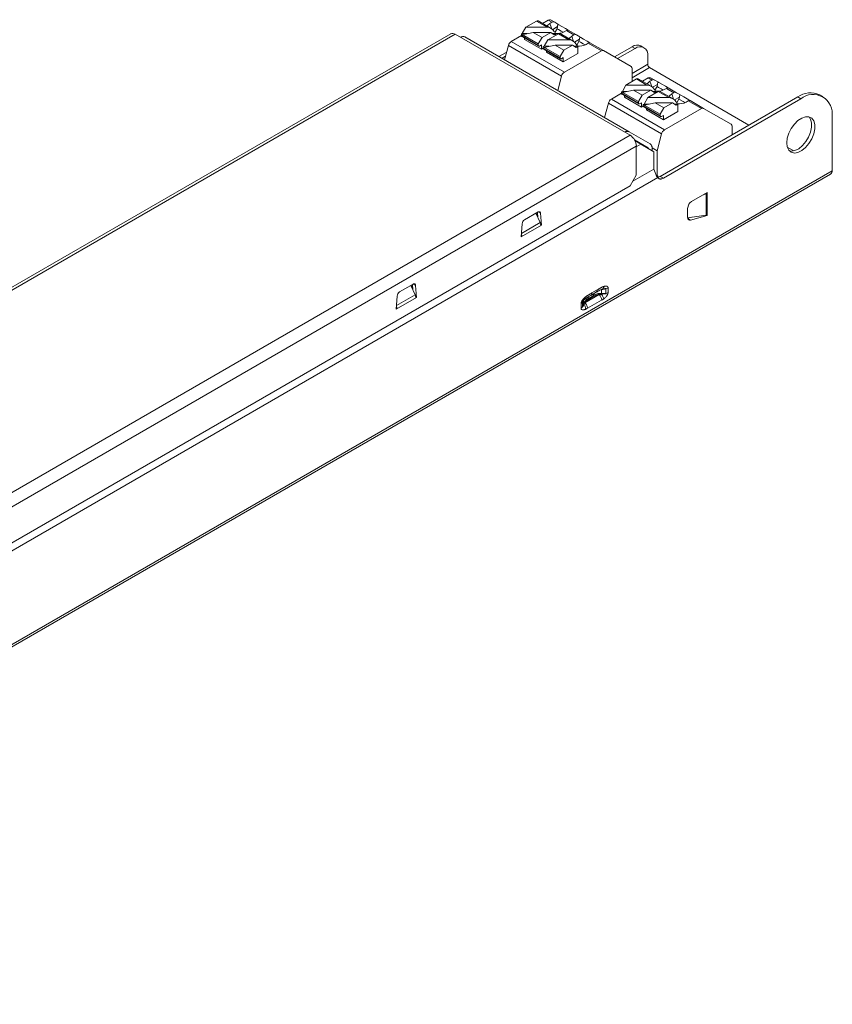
# Model space of a CAD drawing. Header units: millimetres. Extents: x 41 to 225, y 349 to 461.
# Tile 2 of 2: x 133 to 225, y 349 to 461. Entities that reach past the tile are written whole.
import ezdxf

# ---------------------------------------------------------------- set-up
doc = ezdxf.new("R2010")
doc.units = ezdxf.units.MM

msp = doc.modelspace()

# ---------------------------------------------------------------- linework, layer by layer
at = {"color": 7, "linetype": 'Continuous', "lineweight": 15}
for p, q in [((191.04, 460.47), (189.84, 459.78)), ((192.24, 459.78), (191.04, 460.47)), ((192.72, 459.64), (191.24, 460.49)), ((191.72, 460.21), (192.38, 460.59)), ((192.8, 460.34), (192.38, 460.59)), ((192.56, 460.2), (192.8, 460.34)), ((192.63, 460.61), (193.11, 460.34)), ((193.46, 460.13), (193.11, 460.34)), ((193.46, 460.13), (193.44, 459.85)), ((181.34, 459.04), (62.83, 390.63)), ((181.84, 458.99), (63.33, 390.58)), ((201.64, 447.56), (181.84, 458.99)), ((188.2, 458.18), (189.34, 458.84)), ((189.44, 459.06), (189.34, 459)), ((191.25, 457.9), (189.34, 459)), ((189.34, 459), (189.34, 458.84)), ((189.34, 458.84), (191.25, 457.73)), ((189.39, 458.75), (191.3, 457.64)), ((189.84, 459.78), (189.44, 459.06)), ((190.69, 459.2), (189.44, 458.94)), ((190, 459.06), (189.44, 459.06)), ((192.24, 459.78), (189.84, 459.78)), ((190.69, 459.2), (191.68, 458.63)), ((190.69, 459.2), (192.66, 459.2)), ((191.68, 458.63), (192.66, 459.2)), ((193.52, 459.04), (192.32, 458.35)), ((192.66, 459.2), (193.06, 458.94)), ((193.44, 459.85), (192.88, 459.53)), ((193.2, 459.06), (192.88, 459.06)), ((193.06, 458.94), (193.23, 459.04)), ((193.2, 459.06), (193.07, 459.3)), ((193.13, 459.19), (193.37, 459.61)), ((193.23, 459.04), (193.2, 459.06)), ((193.23, 459.04), (193.23, 458.88)), ((193.44, 459.85), (193.37, 459.61)), ((194.71, 458.35), (193.52, 459.04)), ((195.19, 458.21), (193.72, 459.06)), ((194.43, 459.41), (194.19, 459.27)), ((195.28, 458.92), (194.43, 459.41)), ((194.63, 459.46), (195.58, 458.91)), ((195.28, 458.92), (195.04, 458.78)), ((195.58, 458.91), (195.94, 458.7)), ((182.95, 458.69), (201.52, 447.97)), ((187.44, 456.1), (187.87, 457.72)), ((193.88, 454.25), (187.87, 457.72)), ((188.2, 458.18), (194.21, 454.71)), ((189.7, 458.39), (189.7, 458.57)), ((191.61, 457.29), (189.7, 458.39)), ((191.25, 457.9), (191.68, 458.63)), ((191.25, 457.73), (191.25, 457.9)), ((191.4, 457.65), (191.61, 457.78)), ((191.61, 457.29), (191.61, 457.78)), ((191.92, 457.63), (191.82, 457.57)), ((192.32, 458.35), (191.92, 457.63)), ((193.17, 457.77), (191.92, 457.51)), ((192.48, 457.63), (191.92, 457.63)), ((194.71, 458.35), (192.32, 458.35)), ((193.17, 457.77), (194.15, 457.2)), ((193.17, 457.77), (195.14, 457.77)), ((194.15, 457.2), (195.14, 457.77)), ((195.14, 457.77), (195.54, 457.51)), ((195.35, 458.1), (195.92, 458.43)), ((195.68, 457.63), (195.36, 457.63)), ((195.68, 457.63), (195.55, 457.87)), ((195.85, 458.18), (195.61, 457.76)), ((195.71, 457.61), (195.68, 457.63)), ((195.92, 458.43), (195.85, 458.18)), ((195.94, 458.7), (195.92, 458.43)), ((196.66, 457.84), (196.91, 457.98)), ((198.39, 457.12), (196.91, 457.98)), ((197.1, 458.03), (198.64, 457.14)), ((203.21, 457.47), (202.86, 457.68)), ((186.79, 456.47), (187.68, 456.98)), ((191.82, 457.41), (191.61, 457.29)), ((193.73, 456.47), (191.82, 457.57)), ((191.82, 457.57), (191.82, 457.41)), ((191.82, 457.41), (193.73, 456.31)), ((191.86, 457.32), (193.77, 456.21)), ((192.17, 456.96), (192.17, 457.14)), ((194.08, 455.86), (192.17, 456.96)), ((193.73, 456.47), (194.15, 457.2)), ((195.71, 456.8), (194.08, 455.86)), ((198.39, 457.12), (194.21, 454.71)), ((195.54, 457.51), (195.71, 457.61)), ((195.71, 457.61), (195.71, 456.8)), ((198.64, 457.14), (201.76, 455.34)), ((199.88, 456.43), (201.86, 457.58)), ((200.23, 456.23), (202.21, 457.37)), ((202.21, 457.37), (201.86, 457.58)), ((203.63, 456.56), (203.63, 455.59)), ((187.15, 456.27), (187.55, 456.5)), ((193.73, 456.31), (193.73, 456.47)), ((193.87, 456.22), (194.08, 456.35)), ((194.08, 455.86), (194.08, 456.35)), ((201.86, 453.65), (201.86, 455.12)), ((203.84, 455.22), (215.09, 448.72)), ((193.88, 454.25), (193.45, 452.63)), ((201.16, 453.25), (200.76, 452.53)), ((202.36, 453.94), (201.16, 453.25)), ((203.55, 453.25), (201.16, 453.25)), ((203.55, 453.25), (202.36, 453.94)), ((204.03, 453.11), (202.56, 453.96)), ((203.04, 453.68), (203.69, 454.06)), ((204.12, 453.81), (203.69, 454.06)), ((203.88, 453.67), (204.12, 453.81)), ((203.94, 454.08), (204.42, 453.81)), ((204.75, 453.32), (204.19, 453)), ((204.78, 453.6), (204.42, 453.81)), ((204.75, 453.32), (204.69, 453.08)), ((204.78, 453.6), (204.75, 453.32)), ((199.52, 451.65), (200.66, 452.31)), ((200.76, 452.53), (200.66, 452.47)), ((202.57, 451.37), (200.66, 452.47)), ((200.66, 452.47), (200.66, 452.31)), ((200.66, 452.31), (202.57, 451.2)), ((200.7, 452.21), (202.61, 451.11)), ((202.01, 452.67), (200.76, 452.41)), ((201.32, 452.53), (200.76, 452.53)), ((202.01, 452.67), (202.99, 452.1)), ((202.01, 452.67), (203.98, 452.67)), ((202.57, 451.37), (202.99, 452.1)), ((202.99, 452.1), (203.98, 452.67)), ((204.83, 452.51), (203.63, 451.82)), ((203.98, 452.67), (204.38, 452.41)), ((204.52, 452.53), (204.2, 452.53)), ((204.38, 452.41), (204.55, 452.51)), ((204.52, 452.53), (204.39, 452.77)), ((204.45, 452.66), (204.69, 453.08)), ((204.55, 452.51), (204.52, 452.53)), ((204.55, 452.51), (204.55, 452.35)), ((206.03, 451.82), (204.83, 452.51)), ((206.51, 451.68), (205.03, 452.53)), ((205.74, 452.87), (205.5, 452.73)), ((206.59, 452.38), (205.74, 452.87)), ((205.94, 452.93), (206.9, 452.38)), ((206.59, 452.38), (206.35, 452.24)), ((206.9, 452.38), (207.25, 452.17)), ((207.25, 452.17), (207.23, 451.89)), ((223.45, 451.95), (223.1, 452.15)), ((198.75, 449.57), (199.19, 451.19)), ((205.2, 447.72), (199.19, 451.19)), ((199.52, 451.65), (205.53, 448.18)), ((201.01, 451.86), (201.01, 452.03)), ((202.92, 450.75), (201.01, 451.86)), ((202.57, 451.2), (202.57, 451.37)), ((202.71, 451.12), (202.92, 451.24)), ((202.92, 450.75), (202.92, 451.24)), ((203.23, 451.1), (203.13, 451.04)), ((205.04, 449.94), (203.13, 451.04)), ((203.13, 451.04), (203.13, 450.88)), ((203.63, 451.82), (203.23, 451.1)), ((204.48, 451.24), (203.23, 450.98)), ((203.79, 451.1), (203.23, 451.1)), ((206.03, 451.82), (203.63, 451.82)), ((204.48, 451.24), (205.47, 450.67)), ((204.48, 451.24), (206.45, 451.24)), ((220.6, 451.9), (205.04, 442.92)), ((220.95, 451.7), (205.4, 442.72)), ((205.47, 450.67), (206.45, 451.24)), ((206.45, 451.24), (206.85, 450.98)), ((206.66, 451.57), (207.23, 451.89)), ((206.99, 451.1), (206.67, 451.1)), ((206.85, 450.98), (207.02, 451.08)), ((206.99, 451.1), (206.86, 451.34)), ((207.16, 451.65), (206.92, 451.23)), ((207.02, 451.08), (206.99, 451.1)), ((207.02, 451.08), (207.02, 450.26)), ((207.23, 451.89), (207.16, 451.65)), ((207.98, 451.31), (208.22, 451.45)), ((209.7, 450.59), (208.22, 451.45)), ((208.42, 451.5), (209.95, 450.61)), ((220.6, 451.9), (220.95, 451.7)), ((203.13, 450.88), (202.92, 450.75)), ((203.13, 450.88), (205.04, 449.77)), ((203.17, 450.79), (205.08, 449.68)), ((203.49, 450.43), (203.49, 450.61)), ((205.4, 449.33), (203.49, 450.43)), ((205.04, 449.94), (205.47, 450.67)), ((205.04, 449.77), (205.04, 449.94)), ((207.02, 450.26), (205.4, 449.33)), ((209.7, 450.59), (205.53, 448.18)), ((209.95, 450.61), (213.07, 448.81)), ((205.18, 449.69), (205.4, 449.82)), ((205.4, 449.33), (205.4, 449.82)), ((224.49, 443.54), (224.49, 449.66)), ((203.92, 446.59), (201.52, 447.97)), ((205.2, 447.72), (204.69, 445.81)), ((213.17, 447.62), (213.17, 448.58)), ((83.12, 379.15), (201.64, 447.56)), ((202.14, 447.04), (203.67, 446.15)), ((202.85, 446.57), (202.21, 446.89)), ((202.85, 446.57), (202.34, 446.27)), ((204.34, 445.71), (202.85, 446.57)), ((202.34, 446.34), (83.83, 377.92)), ((202.34, 443.07), (202.34, 446.34)), ((204.12, 446.14), (204.69, 445.81)), ((204.12, 445.83), (204.12, 446.13)), ((204.34, 443.75), (204.34, 445.71)), ((204.69, 445.81), (204.69, 442.96)), ((219.42, 446.22), (220.16, 445.8)), ((61.69, 349.29), (224.32, 443.18)), ((61.85, 349.66), (224.49, 443.54)), ((204.34, 443.75), (201.93, 442.36)), ((204.34, 443.75), (204.54, 443.17)), ((204.78, 442.78), (81.56, 371.65)), ((202.34, 443.07), (201.64, 441.85)), ((204.61, 443), (204.69, 442.96)), ((204.8, 442.83), (204.8, 442.9)), ((205.4, 442.72), (205.04, 442.92)), ((84.54, 374.25), (201.64, 441.85)), ((208.58, 440.08), (210.35, 441.1)), ((210.24, 440.96), (209.82, 440.8)), ((210.24, 438.53), (210.24, 440.96)), ((210.28, 441.06), (210.35, 441.01)), ((210.35, 441.1), (210.35, 438.48)), ((191.22, 438.89), (189.7, 438.01)), ((190.99, 438.75), (191.46, 437.69)), ((191.11, 438.82), (191.11, 438.47)), ((191.16, 438.85), (191.21, 438.26)), ((191.61, 437.4), (191.51, 438.75)), ((208.15, 438.27), (208.15, 439.34)), ((208.15, 438.24), (210.24, 438.53)), ((208.56, 438.3), (208.16, 438.19)), ((210.35, 438.48), (208.47, 437.98)), ((210.25, 438.53), (210.35, 438.48)), ((189.42, 437.55), (189.31, 436.07)), ((191.61, 437.4), (189.31, 436.07)), ((191.61, 437.4), (191.53, 437.45)), ((189.38, 436.11), (189.32, 436.15)), ((177.08, 430.72), (175.56, 429.85)), ((176.84, 430.59), (177.32, 429.53)), ((176.97, 430.66), (176.97, 430.31)), ((177.02, 430.69), (177.06, 430.1)), ((177.47, 429.23), (177.36, 430.59)), ((197.19, 429.46), (197.79, 429.81)), ((197.32, 429.74), (197.92, 430.08)), ((198.39, 430.1), (198.21, 430.04)), ((198.88, 430.21), (198.39, 430.1)), ((198.39, 430.1), (198.39, 429.68)), ((198.88, 429.68), (198.88, 430.21)), ((199.15, 430.3), (199.15, 429.77)), ((175.28, 429.38), (175.17, 427.91)), ((177.47, 429.23), (175.17, 427.91)), ((177.47, 429.23), (177.39, 429.28)), ((196.25, 428.69), (196.25, 428.16)), ((196.53, 428.62), (198.14, 429.55)), ((198.42, 428.93), (196.81, 428)), ((197.49, 429.46), (196.89, 429.11)), ((196.94, 429.01), (197.54, 429.36)), ((198.88, 429.68), (198.39, 429.68)), ((175.24, 427.95), (175.18, 427.98)), ((196.09, 428.01), (196.09, 428.54)), ((196.25, 428.16), (196.38, 428.52))]:
    msp.add_line(p, q, dxfattribs=at)
at = {"color": 8, "linetype": 'Continuous', "lineweight": 15}
for p, q in [((192.77, 459.61), (192.56, 460.2)), ((195.24, 458.18), (195.04, 458.78)), ((203.63, 455.59), (201.86, 454.57)), ((201.86, 454.08), (203.84, 455.22)), ((204.08, 453.07), (203.88, 453.67)), ((206.56, 451.65), (206.35, 452.24)), ((203.67, 446.15), (202.14, 447.03)), ((204.69, 442.96), (204.8, 442.9)), ((191.51, 438.75), (191.25, 438.9)), ((189.34, 436.47), (191.46, 437.69)), ((208.47, 437.98), (208.17, 438.15)), ((177.36, 430.59), (177.11, 430.74)), ((175.2, 428.31), (177.32, 429.53)), ((196.25, 428.69), (196.32, 428.82)), ((196.38, 428.52), (196.38, 428.9)), ((196.89, 429.11), (196.89, 429.29)), ((197.49, 429.64), (197.49, 429.46))]:
    msp.add_line(p, q, dxfattribs=at)
at = {"color": 7, "linetype": 'Continuous', "lineweight": 15, "flags": 128}
for points in [[(192.26, 459.9), (192.31, 459.99), (192.56, 460.2)], [(194.63, 459.46), (194.32, 459.64), (193.91, 459.88), (193.59, 460.06), (193.46, 460.14)], [(194.07, 459.21), (193.85, 459.33), (193.53, 459.52), (193.37, 459.61)], [(194.74, 458.47), (194.79, 458.56), (195.04, 458.78)], [(195.85, 458.18), (196.01, 458.09), (196.33, 457.9), (196.54, 457.78)], [(195.93, 458.71), (196.06, 458.63), (196.38, 458.45), (196.79, 458.21), (197.1, 458.03)], [(203.58, 453.37), (203.63, 453.46), (203.88, 453.67)], [(205.94, 452.93), (205.63, 453.11), (205.22, 453.35), (204.9, 453.53), (204.77, 453.6)], [(205.38, 452.67), (205.17, 452.8), (204.85, 452.98), (204.69, 453.08)], [(206.05, 451.94), (206.1, 452.03), (206.35, 452.24)], [(207.24, 452.18), (207.38, 452.1), (207.7, 451.92), (208.11, 451.68), (208.41, 451.5)], [(207.16, 451.65), (207.32, 451.56), (207.64, 451.37), (207.86, 451.25)], [(219.36, 446.7), (219.42, 447.23), (219.59, 447.79), (219.87, 448.33), (220.22, 448.83), (220.63, 449.23), (221.06, 449.51), (221.49, 449.66), (221.87, 449.65), (222.19, 449.49), (222.41, 449.19), (222.53, 448.78), (222.53, 448.28), (222.41, 447.73), (222.19, 447.17), (221.87, 446.65), (221.49, 446.19), (221.06, 445.85), (220.63, 445.63), (220.22, 445.56), (219.87, 445.65), (219.59, 445.88), (219.42, 446.24), (219.36, 446.7)], [(221.89, 449.64), (222.06, 449.39), (222.18, 448.98), (222.18, 448.48), (222.06, 447.93), (221.83, 447.37), (221.52, 446.85), (221.13, 446.4), (220.71, 446.05), (220.28, 445.83), (219.87, 445.77), (219.66, 445.79)], [(191.51, 438.75), (191.5, 438.81), (191.48, 438.85), (191.45, 438.89), (191.41, 438.91), (191.37, 438.92), (191.33, 438.92), (191.28, 438.91), (191.22, 438.89)], [(208.47, 437.98), (208.4, 437.97), (208.34, 437.97), (208.29, 437.99), (208.24, 438.02), (208.2, 438.07), (208.18, 438.12), (208.16, 438.19), (208.15, 438.27)], [(177.36, 430.59), (177.35, 430.64), (177.34, 430.69), (177.31, 430.72), (177.27, 430.75), (177.23, 430.76), (177.18, 430.76), (177.13, 430.75), (177.08, 430.72)]]:
    msp.add_lwpolyline(points, dxfattribs=at)
at = {"color": 7, "linetype": 'Continuous', "lineweight": 15}
for centre, radius, start, end in [((191.16, 460.31), 0.201, 65.6929, 125.6176), ((192.53, 460.38), 0.251, 65.686, 125.6182), ((192.95, 460.09), 0.295, 58.2266, 119.8189), ((181.54, 458.58), 0.503, 54.3824, 114.3071), ((189.44, 458.83), 0.0986, 173.7012, 234.9867), ((192.2, 458.76), 1.02, 31.9936, 88.0063), ((193.38, 460.84), 1.77, 263.9435, 297.2194), ((193.63, 458.88), 0.201, 65.6929, 125.6176), ((194.59, 459.21), 0.253, 81.3984, 129.4191), ((195.43, 458.66), 0.295, 58.2266, 119.8189), ((182.74, 458.23), 0.503, 65.686, 125.6182), ((188.63, 457.52), 0.782, 122.8922, 165.4815), ((191.34, 457.72), 0.0873, 170.786, 309.2033), ((194.68, 457.33), 1.02, 31.9936, 88.0063), ((195.85, 459.41), 1.77, 263.9435, 297.2194), ((197.07, 457.78), 0.253, 81.3984, 129.4191), ((202.45, 456.76), 1.01, 65.6929, 125.6176), ((191.92, 457.4), 0.0986, 173.7012, 234.9867), ((198.54, 456.92), 0.251, 65.686, 125.6182), ((202.77, 456.7), 0.873, 350.786, 129.2033), ((193.82, 456.29), 0.0873, 170.786, 309.2033), ((204.09, 455.61), 0.461, 182.6055, 237.3945), ((194.64, 454.05), 0.782, 122.8922, 165.4815), ((201.61, 455.14), 0.252, 354.3796, 54.302), ((202.47, 453.78), 0.201, 65.6929, 125.6176), ((203.52, 452.22), 1.02, 31.9936, 88.0063), ((203.84, 453.85), 0.251, 65.686, 125.6182), ((204.26, 453.56), 0.295, 58.2266, 119.8189), ((200.76, 452.29), 0.0986, 173.7012, 234.9867), ((204.69, 454.31), 1.77, 263.9435, 297.2194), ((204.95, 452.35), 0.201, 65.6929, 125.6176), ((205.91, 452.68), 0.253, 81.3984, 129.4191), ((206.74, 452.13), 0.295, 58.2266, 119.8189), ((222.06, 449.86), 2.51, 65.6929, 125.6176), ((222.33, 450.01), 2.18, 350.786, 129.2033), ((199.94, 450.99), 0.782, 122.8922, 165.4815), ((202.65, 451.19), 0.0873, 170.786, 309.2033), ((205.99, 450.8), 1.02, 31.9936, 88.0063), ((207.17, 452.88), 1.77, 263.9435, 297.2194), ((208.38, 451.25), 0.253, 81.3984, 129.4191), ((203.23, 450.87), 0.0986, 173.7012, 234.9867), ((209.85, 450.38), 0.251, 65.686, 125.6182), ((205.13, 449.76), 0.0873, 170.786, 309.2033), ((212.92, 448.61), 0.252, 354.3796, 54.302), ((201.32, 447.51), 0.503, 65.686, 125.6182), ((205.95, 447.52), 0.782, 122.8922, 165.4815), ((200.81, 446.27), 1.54, 2.6055, 57.3945), ((203.62, 446.18), 0.503, 354.3796, 54.302), ((203.56, 445.98), 0.197, 17.6921, 58.408), ((224.1, 443.5), 0.394, 305.0133, 6.2988), ((204.73, 442.91), 0.0655, 350.786, 129.2033), ((209.92, 441.76), 0.854, 291.859, 299.8323), ((209.08, 439.3), 0.922, 122.6055, 177.3945), ((190.04, 437.49), 0.622, 122.8009, 174.311), ((175.9, 429.32), 0.622, 122.8009, 174.311), ((197.49, 428.88), 0.938, 2.8931, 45.4807), ((198.77, 430.46), 0.781, 277.9773, 298.8889)]:
    msp.add_arc(centre, radius, start, end, dxfattribs=at)
at = {"color": 8, "linetype": 'Continuous', "lineweight": 15}
msp.add_arc((197.63, 430.05), 0.293, 304.6467, 6.6661, dxfattribs=at)
at = {"color": 7, "linetype": 'Continuous', "lineweight": 15}
for points in [[(204.78, 442.78), (204.67, 442.88), (204.59, 443.02), (204.54, 443.17)], [(191.46, 437.69), (191.51, 437.58), (191.54, 437.46), (191.54, 437.36)], [(210.35, 438.56), (210.31, 438.55), (210.28, 438.54), (210.24, 438.53)], [(198.39, 430.1), (198.39, 430.12), (198.39, 430.14), (198.4, 430.14)], [(198.4, 430.14), (198.46, 430.16), (198.53, 430.17), (198.59, 430.18)], [(198.88, 430.21), (198.97, 430.22), (199.07, 430.26), (199.15, 430.3)], [(177.32, 429.53), (177.37, 429.41), (177.39, 429.3), (177.4, 429.19)], [(196.09, 428.54), (196.17, 428.58), (196.22, 428.63), (196.25, 428.69)], [(196.94, 429.01), (196.91, 429.04), (196.89, 429.08), (196.89, 429.11)], [(197.49, 429.46), (197.49, 429.43), (197.51, 429.38), (197.54, 429.36)], [(198.14, 429.55), (197.92, 429.52), (197.71, 429.46), (197.54, 429.36)], [(198.39, 429.58), (198.38, 429.61), (198.38, 429.65), (198.39, 429.68)], [(198.71, 429.62), (198.62, 429.61), (198.5, 429.59), (198.39, 429.58)], [(196.25, 428.16), (196.22, 428.11), (196.17, 428.05), (196.09, 428.01)], [(196.38, 428.52), (196.38, 428.49), (196.4, 428.47), (196.43, 428.45)], [(196.53, 428.62), (196.49, 428.56), (196.46, 428.5), (196.43, 428.45)]]:
    msp.add_open_spline(points, degree=3, dxfattribs=at)
for points, knots in [([(205.04, 442.92), (204.98, 442.89), (204.91, 442.86), (204.85, 442.84), (204.82, 442.83), (204.8, 442.83), (204.77, 442.82), (204.76, 442.82), (204.75, 442.82), (204.74, 442.82)], [0, 0, 0, 0, 0.2515, 0.2515, 0.2515, 0.37725, 0.37725, 0.37725, 0.4222101, 0.4222101, 0.4222101, 0.4222101]), ([(205.4, 442.72), (205.34, 442.68), (205.27, 442.66), (205.21, 442.64), (205.18, 442.63), (205.15, 442.63), (205.12, 442.62), (205.09, 442.62), (205.06, 442.62), (205.04, 442.62), (205.01, 442.63), (204.98, 442.63), (204.96, 442.64), (204.93, 442.65), (204.91, 442.66), (204.89, 442.68), (204.86, 442.69), (204.84, 442.71), (204.83, 442.72), (204.81, 442.74), (204.79, 442.76), (204.78, 442.78)], [0, 0, 0, 0, 0.2515, 0.2515, 0.2515, 0.37725, 0.37725, 0.37725, 0.503, 0.503, 0.503, 0.62875, 0.62875, 0.62875, 0.7545, 0.7545, 0.7545, 0.88025, 0.88025, 0.88025, 0.9999755, 0.9999755, 0.9999755, 0.9999755]), ([(189.38, 436.11), (189.38, 436.17), (189.38, 436.27), (189.35, 436.38), (189.34, 436.43)], [0, 0, 0, 0, 0.549085, 1, 1, 1, 1]), ([(197.79, 429.81), (197.93, 429.89), (198.16, 430.03), (198.35, 430.11), (198.43, 430.15)], [0, 0, 0, 0, 0.595775, 1, 1, 1, 1]), ([(197.92, 430.08), (197.98, 430.12), (198.11, 430.19), (198.27, 430.29), (198.4, 430.36), (198.5, 430.41), (198.6, 430.45), (198.66, 430.47), (198.69, 430.48)], [0, 0, 0, 0, 0.242807, 0.488615, 0.622915, 0.740153, 0.876864, 1, 1, 1, 1]), ([(198.4, 430.14), (198.43, 430.14), (198.46, 430.16), (198.5, 430.17), (198.5, 430.17), (198.5, 430.17), (198.5, 430.17)], [0.7499601, 0.7499601, 0.7499601, 0.7499601, 0.9999211, 0.9999211, 0.9999211, 0.9999468, 0.9999468, 0.9999468, 0.9999468]), ([(198.46, 430.16), (198.46, 430.16), (198.46, 430.16), (198.46, 430.16), (198.46, 430.16)], [0, 0, 0, 0, 0.627216, 1, 1, 1, 1]), ([(198.59, 430.18), (198.66, 430.2), (198.73, 430.21), (198.84, 430.23), (198.88, 430.22), (198.88, 430.21)], [0, 0, 0, 0, 0.5, 0.5, 1, 1, 1, 1]), ([(198.69, 430.48), (198.72, 430.49), (198.76, 430.5), (198.84, 430.51), (198.91, 430.52), (199.01, 430.51), (199.09, 430.47), (199.12, 430.4), (199.14, 430.36), (199.14, 430.33), (199.15, 430.31), (199.15, 430.3)], [0, 0, 0, 0, 0.113389, 0.231121, 0.370452, 0.499169, 0.750846, 0.849449, 0.907021, 0.950479, 1, 1, 1, 1]), ([(196.09, 428.54), (196.09, 428.56), (196.1, 428.6), (196.11, 428.67), (196.14, 428.75), (196.19, 428.83), (196.27, 428.96), (196.37, 429.08), (196.47, 429.18), (196.52, 429.22), (196.54, 429.24)], [0, 0, 0, 0, 0.0874601, 0.1698937, 0.2498934, 0.3670383, 0.5014805, 0.7705531, 0.8888856, 1, 1, 1, 1]), ([(196.25, 428.69), (196.25, 428.69), (196.25, 428.69), (196.25, 428.69), (196.25, 428.7), (196.25, 428.7), (196.25, 428.7), (196.25, 428.72), (196.26, 428.74), (196.27, 428.76), (196.27, 428.76)], [0, 0, 0, 0, 0.0263, 0.050541, 0.074514, 0.100064, 0.161408, 0.24249, 0.807786, 1, 1, 1, 1]), ([(196.27, 428.76), (196.28, 428.76), (196.28, 428.78), (196.32, 428.83), (196.36, 428.88), (196.43, 428.96), (196.48, 429), (196.51, 429.03)], [0, 0, 0, 0, 0.0685137, 0.1325443, 0.4593095, 0.6251699, 1, 1, 1, 1]), ([(196.89, 429.11), (196.86, 429.09), (196.8, 429.06), (196.72, 429), (196.65, 428.93), (196.58, 428.86), (196.51, 428.78), (196.46, 428.7), (196.41, 428.61), (196.39, 428.55), (196.38, 428.52)], [0, 0, 0, 0, 0.122181, 0.245051, 0.368669, 0.493095, 0.618385, 0.744596, 0.871783, 1, 1, 1, 1]), ([(196.51, 429.03), (196.62, 429.1), (196.84, 429.27), (197.07, 429.4), (197.19, 429.46)], [0, 0, 0, 0, 0.473585, 1, 1, 1, 1]), ([(196.94, 429.01), (196.91, 428.99), (196.86, 428.96), (196.78, 428.9), (196.69, 428.83), (196.61, 428.73), (196.56, 428.66), (196.53, 428.62)], [0, 0, 0, 0, 0.1651452, 0.3314859, 0.4998026, 0.7489084, 1, 1, 1, 1]), ([(196.54, 429.24), (196.56, 429.26), (196.61, 429.29), (196.67, 429.34), (196.75, 429.4), (196.84, 429.45), (196.97, 429.53), (197.13, 429.63), (197.25, 429.7), (197.32, 429.74)], [0, 0, 0, 0, 0.080565, 0.167114, 0.259857, 0.376804, 0.511394, 0.757197, 1, 1, 1, 1]), ([(198.39, 429.68), (198.35, 429.68), (198.26, 429.68), (198.14, 429.67), (198.02, 429.65), (197.9, 429.62), (197.79, 429.59), (197.69, 429.55), (197.59, 429.51), (197.53, 429.48), (197.49, 429.46)], [0, 0, 0, 0, 0.128217, 0.255404, 0.381615, 0.506905, 0.631331, 0.754949, 0.877819, 1, 1, 1, 1]), ([(198.39, 429.58), (198.37, 429.58), (198.32, 429.57), (198.25, 429.57), (198.19, 429.56), (198.16, 429.55), (198.14, 429.55)], [0, 0, 0, 0, 0.250099, 0.536079, 0.84881, 1, 1, 1, 1]), ([(198.65, 429.07), (198.64, 429.14), (198.61, 429.24), (198.52, 429.42), (198.45, 429.51), (198.39, 429.58)], [0, 0, 0, 0, 0.5, 0.5, 1, 1, 1, 1]), ([(198.65, 429.07), (198.62, 429.05), (198.58, 429.02), (198.5, 428.97), (198.45, 428.94), (198.42, 428.93)], [0, 0, 0, 0, 0.299374, 0.632503, 1, 1, 1, 1]), ([(199.15, 429.77), (199.14, 429.75), (199.14, 429.72), (199.13, 429.67), (199.11, 429.61), (199.08, 429.54), (199.03, 429.45), (198.96, 429.35), (198.86, 429.24), (198.76, 429.16), (198.69, 429.1), (198.66, 429.08), (198.65, 429.07)], [0, 0, 0, 0, 0.067624, 0.1286, 0.191005, 0.259827, 0.373184, 0.501055, 0.671868, 0.867116, 0.948241, 1, 1, 1, 1]), ([(198.88, 429.68), (198.89, 429.67), (198.87, 429.66), (198.81, 429.64), (198.76, 429.63), (198.71, 429.62)], [0, 0, 0, 0, 0.5, 0.5, 1, 1, 1, 1]), ([(175.24, 427.95), (175.24, 428), (175.24, 428.11), (175.21, 428.22), (175.2, 428.27)], [0, 0, 0, 0, 0.5490847, 1, 1, 1, 1]), ([(196.59, 427.88), (196.57, 427.88), (196.54, 427.86), (196.46, 427.84), (196.37, 427.81), (196.26, 427.81), (196.16, 427.83), (196.11, 427.9), (196.09, 427.96), (196.09, 427.99), (196.09, 428.01)], [0, 0, 0, 0, 0.075003, 0.158904, 0.33935, 0.499607, 0.730685, 0.865385, 0.935218, 1, 1, 1, 1]), ([(196.25, 428.16), (196.25, 428.16), (196.24, 428.16), (196.24, 428.16), (196.24, 428.16), (196.24, 428.15), (196.24, 428.15), (196.24, 428.15), (196.25, 428.15), (196.25, 428.15), (196.25, 428.15), (196.25, 428.15), (196.25, 428.15), (196.25, 428.15), (196.26, 428.16), (196.26, 428.16), (196.26, 428.16), (196.27, 428.17), (196.27, 428.17), (196.27, 428.18), (196.28, 428.18), (196.28, 428.19), (196.29, 428.2), (196.3, 428.22), (196.31, 428.23), (196.32, 428.25), (196.32, 428.26), (196.33, 428.27)], [0.3058929, 0.3058929, 0.3058929, 0.3058929, 0.3178615, 0.3178615, 0.3178615, 0.3326704, 0.3326704, 0.3326704, 0.3622881, 0.3622881, 0.3622881, 0.3919058, 0.3919058, 0.3919058, 0.4215235, 0.4215235, 0.4215235, 0.4511412, 0.4511412, 0.4511412, 0.4807589, 0.4807589, 0.4807589, 0.5399943, 0.5399943, 0.5399943, 0.5883638, 0.5883638, 0.5883638, 0.5883638]), ([(196.33, 428.27), (196.33, 428.28), (196.34, 428.28), (196.34, 428.28), (196.35, 428.3), (196.36, 428.32), (196.37, 428.34), (196.39, 428.37), (196.41, 428.41), (196.43, 428.45)], [0.1173208, 0.1173208, 0.1173208, 0.1173208, 0.1281867, 0.1281867, 0.1281867, 0.1874221, 0.1874221, 0.1874221, 0.3058929, 0.3058929, 0.3058929, 0.3058929]), ([(196.43, 428.45), (196.46, 428.41), (196.48, 428.37), (196.51, 428.32), (196.53, 428.27), (196.55, 428.22), (196.56, 428.17), (196.58, 428.12), (196.59, 428.07), (196.59, 428.02), (196.59, 427.97), (196.59, 427.93), (196.59, 427.88)], [0.0000287, 0.0000287, 0.0000287, 0.0000287, 0.2500005, 0.2500005, 0.2500005, 0.4999925, 0.4999925, 0.4999925, 0.7499845, 0.7499845, 0.7499845, 0.9999477, 0.9999477, 0.9999477, 0.9999477]), ([(196.53, 428.62), (196.57, 428.58), (196.61, 428.54), (196.64, 428.49), (196.68, 428.43), (196.71, 428.38), (196.74, 428.32), (196.76, 428.27), (196.78, 428.21), (196.79, 428.15), (196.81, 428.1), (196.81, 428.04), (196.81, 428)], [0, 0, 0, 0, 0.2499618, 0.2499618, 0.2499618, 0.4999618, 0.4999618, 0.4999618, 0.7499618, 0.7499618, 0.7499618, 0.9999618, 0.9999618, 0.9999618, 0.9999618]), ([(196.81, 428), (196.77, 427.97), (196.7, 427.93), (196.62, 427.9), (196.59, 427.88)], [0, 0, 0, 0, 0.550638, 1, 1, 1, 1])]:
    msp.add_open_spline(points, degree=3, knots=knots, dxfattribs=at)
at = {"color": 8, "linetype": 'Continuous', "lineweight": 15}
for points, knots in [([(198.5, 430.17), (198.53, 430.19), (198.56, 430.22), (198.59, 430.25), (198.61, 430.28), (198.64, 430.31), (198.65, 430.35), (198.67, 430.39), (198.68, 430.44), (198.69, 430.48)], [0, 0, 0, 0, 0.2499696, 0.2499696, 0.2499696, 0.4999649, 0.4999649, 0.4999649, 0.7499601, 0.7499601, 0.7499601, 0.7499601]), ([(196.54, 429.24), (196.55, 429.21), (196.56, 429.14), (196.55, 429.07), (196.52, 429.04), (196.51, 429.03)], [0, 0, 0, 0, 0.359564, 0.741072, 1, 1, 1, 1]), ([(197.19, 429.47), (197.2, 429.47), (197.25, 429.48), (197.3, 429.57), (197.31, 429.68), (197.32, 429.74)], [0, 0, 0, 0, 0.092289, 0.546145, 1, 1, 1, 1])]:
    msp.add_open_spline(points, degree=3, knots=knots, dxfattribs=at)

doc.saveas('drawing.dxf')
